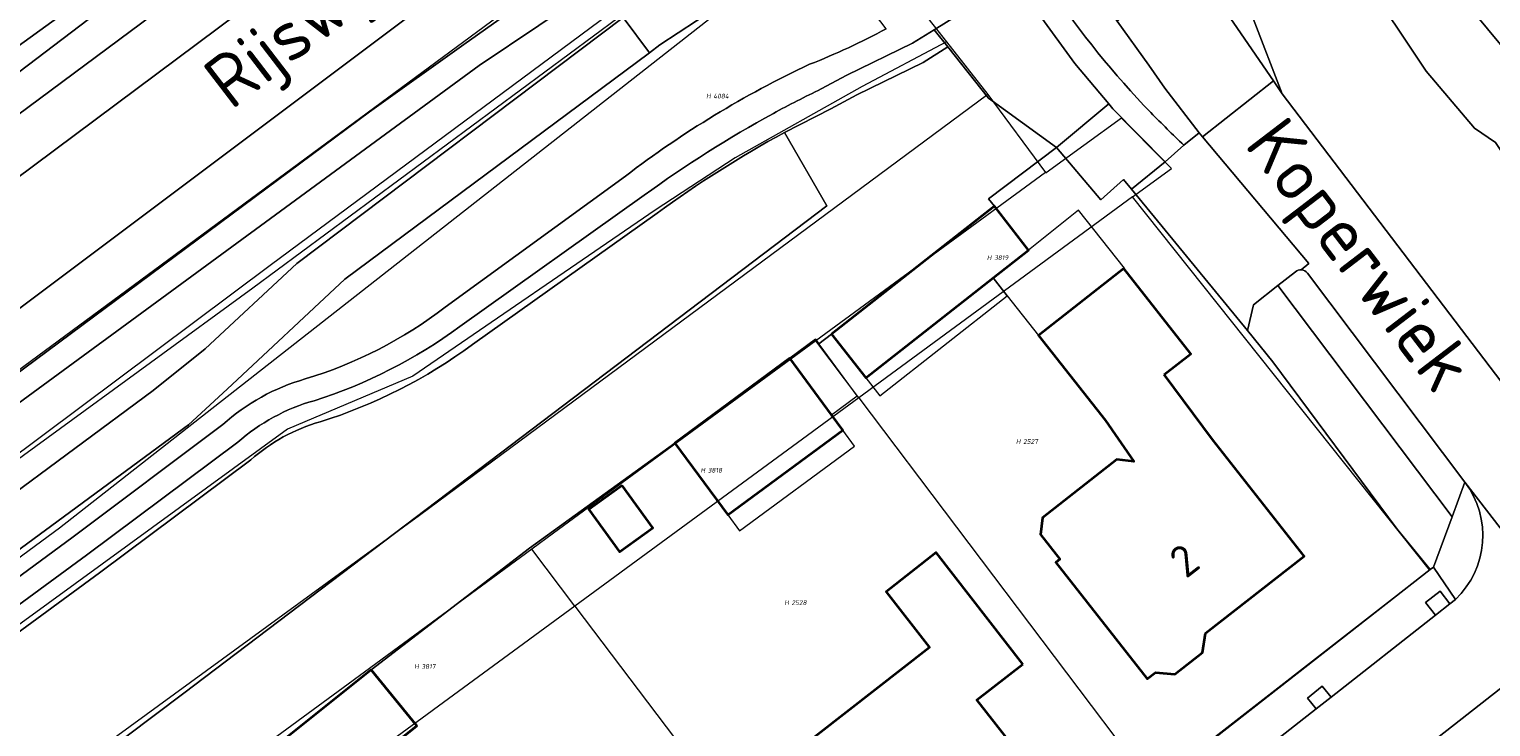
# Model space of a CAD drawing. Header units: metres. Extents: x 104777 to 177370, y 409697 to 438337.
# Tile 76 of 133: x 129737 to 129820, y 423206 to 423245. Entities that reach past the tile are written whole.
import ezdxf
from ezdxf.enums import TextEntityAlignment as Align
from ezdxf.lldxf.tags import DXFTag

# ---------------------------------------------------------------- set-up
doc = ezdxf.new("R2010")
doc.units = ezdxf.units.M
for name, color, linetype, lineweight in [('B-WE-GR-BEPLANTING_CULTUUR_BOSPLANTSOEN-GV', 90, 'Continuous', 18), ('B-WE-GR-GRAS-GV', 60, 'Continuous', 13), ('B-WE-GR-GROENVOORZIENING-GV', 80, 'Continuous', 18), ('B-WE-KG-GRENS_PERCEEL-G', 150, 'KG-PERCEEL-SO', 18), ('B-WE-KG-GRENS_PERCEEL-S', 150, 'Continuous', 25), ('B-WE-OG-BEBOUWING-G', 7, 'Continuous', 35), ('B-WE-OG-BEBOUWING-GV', 7, 'Continuous', 35), ('B-WE-OG-BEBOUWING_HUISNUMMER-T18', 10, 'Continuous', 18), ('B-WE-OG-BEBOUWING_LUIFEL-GV', 7, 'Continuous', 18), ('B-WE-OG-BEBOUWING_STRAATNAAM-T18', 10, 'Continuous', 18), ('B-WE-OG-TERREIN_BEGROEID-GV', 7, 'Continuous', 18), ('B-WE-OG-TERREIN_ERF-GV', 7, 'Continuous', 18), ('B-WE-OG-TERREIN_OEVER-GV', 7, 'Continuous', 18), ('B-WE-OG-WATER_SLOOT-GV', 120, 'Continuous', 18), ('B-WE-OG-WEG-GV', 7, 'Continuous', 18), ('B-WE-VH-GESLOTENVERHARDING_ASFALT-GV', 10, 'Continuous', 18), ('B-WE-VH-HALFVERHARDING_GRAVEL-GV', 130, 'Continuous', 18), ('B-WE-VH-HALFVERHARDING_GRIND-GV', 252, 'Continuous', 18), ('B-WE-VH-OPENVERHARDING_BETONSTRAATSTEEN-GV', 90, 'Continuous', 18), ('B-WE-VH-OPENVERHARDING_SIERBESTRATING-GV', 90, 'Continuous', 18), ('B-WE-VH-OPENVERHARDING_STRAATBAKSTEEN-GV', 90, 'Continuous', 18), ('B-WE-VH-OPENVERHARDING_TEGEL-GV', 90, 'Continuous', 18)]:
    doc.layers.add(name, color=color, linetype=linetype, lineweight=lineweight)
doc.styles.add('NLCS-ISO', font='NLCS-ISO.ttf')
doc.styles.add('NLCS-ISO-M20-T18', font='NLCS-ISO.ttf', dxfattribs={"height": 0.036})
doc.styles.get("Standard").update_dxf_attribs({"font": 'Romans.shx'})
tags = doc.linetypes.add('KG-PERCEEL-SO', pattern='A,5.5,-2,["P",Standard,S=1.8,R=0,X=-0.5,Y=-0.9],-2,5.5,-2,[5,NLCS.SHX,S=0.75,R=0,X=0,Y=0],-2', length=19).pattern_tags.tags
tags[6] = DXFTag(74, 10)

# ---------------------------------------------------------------- blocks, each defined once
blk = doc.blocks.new('SKG-PERCEELNUMMER-SO')
at = {"style": 'NLCS-ISO', "oblique": 10, "flags": 1}
for tag, p in [('GEMEENTECODE', (0, 2.55)), ('PERCEELGROOTTE', (0, -2.45))]:
    blk.add_attdef(tag, text='', height=1.8, dxfattribs=at).set_placement(p, align=Align.MIDDLE_CENTER)
at = {"style": 'NLCS-ISO', "oblique": 10}
blk.add_attdef('SECTIE', text='', height=1.8, dxfattribs=at).set_placement((-0.5, 0), align=Align.MIDDLE_RIGHT)
blk.add_attdef('PERCEELNUMMER', text='', height=1.8, dxfattribs=at).set_placement((0.5, 0), align=Align.MIDDLE_LEFT)

msp = doc.modelspace()

# ---------------------------------------------------------------- linework, layer by layer
at = {"layer": 'B-WE-GR-BEPLANTING_CULTUUR_BOSPLANTSOEN-GV', "ltscale": 20, "flags": 128}
msp.add_lwpolyline([(129833.646, 423228.286), (129831.129, 423231.331), (129812.915, 423253.319), (129810.887, 423256.017), (129809.189, 423257.462), (129805.981, 423255.393), (129811.303, 423248.202), (129812.496, 423248.288), (129816.148, 423242.792), (129818.895, 423239.56), (129820.078, 423238.759), (129822.597, 423234.957), (129826.587, 423230.462), (129829.34, 423224.779)], close=True, dxfattribs=at)
for points in [[(129795.183, 423238.472), (129791.322, 423241.267), (129789.015, 423244.173), (129787.62, 423243.299), (129783.857, 423241.457), (129782.373, 423240.668), (129779.747, 423239.32), (129782.16, 423235.165), (129745.678, 423207.488), (129719.196, 423187.556), (129702.438, 423174.465), (129684.118, 423161.177), (129675.446, 423155.095), (129663.797, 423146.558), (129660.967, 423144.483), (129643.04, 423131.953)], [(129643.04, 423131.953), (129660.967, 423144.483), (129663.797, 423146.558), (129675.446, 423155.095), (129684.118, 423161.177), (129702.438, 423174.465), (129719.196, 423187.556), (129745.678, 423207.488), (129782.16, 423235.165), (129779.747, 423239.32)], [(129726.699, 423186.953), (129741.22, 423197.907), (129749.17, 423203.823), (129750.148, 423203.884), (129756.314, 423208.82), (129765.279, 423215.725), (129773.528, 423221.69), (129780.043, 423226.501), (129781.503, 423227.579), (129781.688, 423227.328), (129782.416, 423227.866), (129787.811, 423232.109), (129791.652, 423235.13), (129791.326, 423235.556), (129795.183, 423238.472)], [(129772.519, 423234.735), (129762.055, 423227.288)], [(129749.482, 423220.737), (129740.898, 423214.319), (129702.711, 423186.291), (129673.379, 423164.603), (129632.994, 423135.51)]]:
    msp.add_lwpolyline(points, dxfattribs=at)
at = {"layer": 'B-WE-GR-BEPLANTING_CULTUUR_BOSPLANTSOEN-GV', "ltscale": 20}
for points in [[(129779.747, 423239.32, 0.033735), (129772.519, 423234.735)], [(129762.055, 423227.288, -0.082741), (129753.406, 423222.892)], [(129753.406, 423222.892, 0.113363), (129749.482, 423220.737)]]:
    msp.add_lwpolyline(points, format="xyb", dxfattribs=at)
at = {"layer": 'B-WE-GR-GRAS-GV', "ltscale": 20, "flags": 128}
for points in [[(129785.52, 423245.211), (129783.65, 423247.688), (129782.377, 423249.223), (129781.548, 423249.42), (129780.411, 423249.357), (129779.059, 423249.107), (129775.801, 423246.34), (129772.686, 423244.295), (129772.085, 423243.848), (129754.805, 423231.001), (129748.146, 423224.754), (129745.953, 423222.727), (129650.022, 423152.035), (129626.387, 423135.699), (129622.419, 423132.118), (129619.99, 423129.977), (129617.091, 423127.901), (129609.84, 423123.38), (129605.938, 423120.947)], [(129760.506, 423229.403), (129770.73, 423236.845)], [(129597.734, 423123.093), (129596.847, 423122.63), (129597.945, 423120.649), (129599.515, 423118.565), (129600.925, 423118.355), (129603.862, 423117.918), (129620.463, 423129.231), (129623.727, 423132.248), (129631.374, 423138.04), (129672.217, 423166.811), (129701.196, 423188.224), (129739.331, 423216.319), (129747.886, 423222.736)]]:
    msp.add_lwpolyline(points, dxfattribs=at)
at = {"layer": 'B-WE-GR-GRAS-GV', "ltscale": 20}
for points in [[(129781.168, 423243.19, 0.031918), (129785.52, 423245.211)], [(129770.73, 423236.845, -0.053563), (129781.168, 423243.19)], [(129752.568, 423225.328, 0.089319), (129760.506, 423229.403)], [(129747.886, 423222.736, -0.114088), (129752.568, 423225.328)]]:
    msp.add_lwpolyline(points, format="xyb", dxfattribs=at)
at = {"layer": 'B-WE-GR-GROENVOORZIENING-GV', "ltscale": 20, "flags": 128}
for points in [[(129816.677, 423211.926), (129817.495, 423212.568), (129816.932, 423213.287), (129816.113, 423212.645)], [(129810.75, 423207.272), (129810.25, 423207.889), (129809.417, 423207.214), (129809.906, 423206.609)]]:
    msp.add_lwpolyline(points, close=True, dxfattribs=at)
at = {"layer": 'B-WE-KG-GRENS_PERCEEL-G', "ltscale": 20, "flags": 128}
for points in [[(129783.032, 423255.867), (129750.57, 423231.772), (129703.17, 423196.316), (129698.254, 423192.693)], [(129775.55, 423254.816), (129717.899, 423212.242), (129659.594, 423169.42), (129622.769, 423143.511), (129601.086, 423129.783)], [(129775.989, 423249.771), (129774.431, 423248.9), (129749.601, 423230.488), (129732.169, 423217.769), (129721.363, 423209.574), (129701.05, 423194.717), (129698.258, 423192.649)], [(129605.837, 423121.305), (129624.555, 423134.323), (129654.913, 423155.429), (129696.969, 423186.197), (129738.634, 423216.885), (129779.106, 423248.634)], [(129783.001, 423248.692), (129784.676, 423246.577), (129786.413, 423247.706), (129788.946, 423244.462)], [(129788.946, 423244.462), (129784.151, 423241.933), (129776.944, 423237.875), (129772.411, 423234.915), (129758.675, 423225.491), (129751.561, 423222.473), (129719.791, 423199.345), (129694.717, 423180.656), (129666.455, 423159.689), (129642.982, 423143.158), (129626.266, 423130.837), (129621.725, 423126.891), (129604.03, 423114.764)], [(129788.946, 423244.462), (129791.28, 423241.474)], [(129791.28, 423241.474), (129759.044, 423217.571), (129741.721, 423204.933), (129730.925, 423196.745), (129710.527, 423181.826), (129699.958, 423173.315)], [(129791.28, 423241.474), (129794.551, 423237.051)], [(129801.692, 423237.277), (129801.261, 423237.712), (129798.86, 423240.132), (129794.588, 423237.022)], [(129794.551, 423237.051), (129781.534, 423227.492)], [(129794.551, 423237.051), (129794.588, 423237.022)], [(129799.488, 423235.659), (129801.692, 423237.277)], [(129799.488, 423235.659), (129783.968, 423224.264)], [(129816.331, 423214.503), (129799.488, 423235.659)], [(129781.534, 423227.492), (129766.655, 423216.569), (129765.42, 423215.661)], [(129783.968, 423224.264), (129781.534, 423227.492)], [(129783.968, 423224.264), (129767.856, 423212.438)], [(129783.968, 423224.264), (129800.584, 423202.23)], [(129765.42, 423215.661), (129754.996, 423208.011)], [(129767.856, 423212.438), (129765.42, 423215.661)], [(129800.584, 423202.23), (129816.331, 423214.503)], [(129767.856, 423212.438), (129751.746, 423200.613)], [(129767.856, 423212.438), (129784.871, 423189.931)], [(129754.996, 423208.011), (129749.252, 423203.79)]]:
    msp.add_lwpolyline(points, dxfattribs=at)
at = {"layer": 'B-WE-OG-BEBOUWING-G', "ltscale": 20, "flags": 128}
for points in [[(129801.283, 423225.587), (129802.788, 423226.756), (129799, 423231.591), (129794.165, 423227.803), (129797.953, 423222.968), (129799.558, 423220.638), (129798.603, 423220.753), (129794.392, 423217.454), (129794.276, 423216.499), (129795.368, 423215.106), (129795.132, 423214.921), (129800.319, 423208.301), (129800.792, 423208.67), (129801.888, 423208.575), (129803.463, 423209.807), (129803.635, 423210.893), (129809.226, 423215.263), (129804.033, 423221.893)], [(129780.043, 423226.501), (129773.528, 423221.69), (129776.543, 423217.608), (129783.055, 423222.416), (129782.41, 423223.291)], [(129793.259, 423209.146), (129788.36, 423215.473), (129785.507, 423213.246), (129787.965, 423210.089), (129780.182, 423204.016), (129782.418, 423201.144), (129782.34, 423200.269), (129784.066, 423198.035), (129784.928, 423197.934), (129785.362, 423197.387), (129790.242, 423201.207), (129790.618, 423200.728), (129793.743, 423203.175), (129790.661, 423207.112)], [(129756.314, 423208.82), (129750.148, 423203.884), (129755.221, 423197.547), (129757.782, 423199.598), (129755.282, 423202.766), (129757.836, 423204.782), (129758.904, 423205.637)]]:
    msp.add_lwpolyline(points, close=True, dxfattribs=at)
at = {"layer": 'B-WE-OG-BEBOUWING-GV', "ltscale": 20, "flags": 128}
for points in [[(129782.416, 423227.866), (129784.366, 423225.387), (129791.585, 423231.064), (129793.595, 423232.645), (129791.652, 423235.13), (129787.811, 423232.109)], [(129801.283, 423225.587), (129802.788, 423226.756), (129799, 423231.591), (129794.165, 423227.803), (129797.953, 423222.968), (129799.558, 423220.638), (129798.603, 423220.753), (129794.392, 423217.454), (129794.276, 423216.499), (129795.368, 423215.106), (129795.132, 423214.921), (129800.319, 423208.301), (129800.792, 423208.67), (129801.888, 423208.575), (129803.463, 423209.807), (129803.635, 423210.893), (129809.226, 423215.263), (129804.033, 423221.893)], [(129780.043, 423226.501), (129773.528, 423221.69), (129776.543, 423217.608), (129783.055, 423222.416), (129782.41, 423223.291)], [(129770.533, 423219.286), (129768.649, 423217.919), (129770.396, 423215.511), (129772.28, 423216.879)], [(129793.259, 423209.146), (129788.36, 423215.473), (129785.507, 423213.246), (129787.965, 423210.089), (129780.182, 423204.016), (129782.418, 423201.144), (129782.34, 423200.269), (129784.066, 423198.035), (129784.928, 423197.934), (129785.362, 423197.387), (129790.242, 423201.207), (129790.618, 423200.728), (129793.743, 423203.175), (129790.661, 423207.112)], [(129756.314, 423208.82), (129750.148, 423203.884), (129755.221, 423197.547), (129757.782, 423199.598), (129755.282, 423202.766), (129757.836, 423204.782), (129758.904, 423205.637)]]:
    msp.add_lwpolyline(points, close=True, dxfattribs=at)
at = {"layer": 'B-WE-OG-BEBOUWING_LUIFEL-GV', "ltscale": 20, "flags": 128}
for points in [[(129792.381, 423230.052), (129794.156, 423227.796), (129794.165, 423227.803), (129799, 423231.591), (129799.044, 423231.626), (129796.432, 423234.905), (129793.595, 423232.645), (129791.585, 423231.064)], [(129784.366, 423225.387), (129785.163, 423224.374), (129792.381, 423230.052), (129791.585, 423231.064)], [(129782.41, 423223.291), (129783.873, 423224.371), (129781.503, 423227.579), (129780.043, 423226.501)], [(129783.055, 423222.416), (129776.543, 423217.608), (129777.202, 423216.715), (129783.714, 423221.523)]]:
    msp.add_lwpolyline(points, close=True, dxfattribs=at)
at = {"layer": 'B-WE-OG-TERREIN_BEGROEID-GV', "ltscale": 20, "flags": 128}
for points in [[(129803.717, 423261.339), (129803.607, 423255.378), (129803.639, 423254.426), (129803.729, 423253.477), (129803.875, 423252.535), (129804.11, 423251.473), (129804.417, 423250.431), (129804.795, 423249.411), (129806.336, 423245.797), (129807.982, 423241.522), (129826.642, 423216.982), (129837.663, 423226.249), (129838.488, 423226.988), (129837.571, 423228.021), (129838.923, 423229.222), (129839.586, 423229.825), (129841.557, 423227.499), (129842.233, 423226.701), (129828.26, 423214.907), (129835.83, 423205.2), (129838.235, 423202.116), (129853.707, 423182.275), (129876.35, 423152.316), (129890.609, 423132.374)], [(129779.747, 423239.32), (129782.373, 423240.668), (129783.857, 423241.457), (129787.62, 423243.299), (129789.015, 423244.173), (129788.237, 423245.152)], [(129788.237, 423245.152), (129787.014, 423244.394), (129783.288, 423242.57), (129781.828, 423241.793)], [(129771.794, 423235.753), (129761.33, 423228.306)], [(129762.055, 423227.288), (129772.519, 423234.735)], [(129748.733, 423221.738), (129740.154, 423215.323), (129701.97, 423187.297), (129672.642, 423165.613), (129632.32, 423136.563)], [(129632.994, 423135.51), (129673.379, 423164.603), (129702.711, 423186.291), (129740.898, 423214.319), (129749.482, 423220.737)]]:
    msp.add_lwpolyline(points, dxfattribs=at)
for points in [[(129831.129, 423231.331), (129834.689, 423234.402), (129834.955, 423234.099), (129835.808, 423234.863), (129838.023, 423232.178), (129837.001, 423231.309), (129835.711, 423230.116), (129833.646, 423228.286), (129829.34, 423224.779), (129826.587, 423230.462), (129822.597, 423234.957), (129820.078, 423238.759), (129818.895, 423239.56), (129816.148, 423242.792), (129812.496, 423248.288), (129811.303, 423248.202), (129805.981, 423255.393), (129809.189, 423257.462), (129810.887, 423256.017), (129815.389, 423259.401), (129816.452, 423257.986), (129815.546, 423257.305), (129816.512, 423256.02), (129812.915, 423253.319)], [(129792.732, 423248.186), (129792.011, 423247.686), (129790.038, 423246.268), (129788.237, 423245.152), (129789.015, 423244.173), (129791.322, 423241.267), (129795.183, 423238.472), (129798.138, 423240.952), (129796.221, 423243.235), (129794.194, 423246.015)], [(129807.442, 423226.308), (129814.506, 423216.803), (129816.376, 423214.508), (129816.556, 423214.649), (129817.618, 423217.501), (129807.74, 423230.636), (129806.356, 423229.529), (129806.006, 423228.078)]]:
    msp.add_lwpolyline(points, close=True, dxfattribs=at)
at = {"layer": 'B-WE-OG-TERREIN_BEGROEID-GV', "ltscale": 20}
for points in [[(129781.828, 423241.793, 0.01188), (129779.119, 423240.401)], [(129779.119, 423240.401, 0.033639), (129771.794, 423235.753)], [(129772.519, 423234.735, -0.033735), (129779.747, 423239.32)], [(129761.33, 423228.306, -0.082589), (129753.065, 423224.095)], [(129753.406, 423222.892, 0.082741), (129762.055, 423227.288)], [(129753.065, 423224.095, 0.111613), (129748.733, 423221.738)], [(129749.482, 423220.737, -0.113363), (129753.406, 423222.892)]]:
    msp.add_lwpolyline(points, format="xyb", dxfattribs=at)
at = {"layer": 'B-WE-OG-TERREIN_ERF-GV', "ltscale": 20, "flags": 128}
msp.add_lwpolyline([(129776.147, 423183.028), (129816.376, 423214.508), (129814.506, 423216.803), (129807.442, 423226.308), (129806.006, 423228.078), (129801.347, 423233.774), (129799.44, 423236.105), (129798.97, 423236.65), (129797.7, 423235.506), (129795.183, 423238.472), (129791.326, 423235.556), (129791.652, 423235.13), (129793.595, 423232.645), (129791.585, 423231.064), (129784.366, 423225.387), (129782.416, 423227.866), (129781.688, 423227.328), (129781.503, 423227.579), (129780.043, 423226.501), (129782.41, 423223.291), (129783.055, 423222.416), (129776.543, 423217.608), (129773.528, 423221.69), (129765.279, 423215.725), (129756.314, 423208.82), (129758.904, 423205.637), (129757.836, 423204.782)], dxfattribs=at)
for points in [[(129794.165, 423227.803), (129799, 423231.591), (129802.788, 423226.756), (129801.283, 423225.587), (129804.033, 423221.893), (129809.226, 423215.263), (129803.635, 423210.893), (129803.463, 423209.807), (129801.888, 423208.575), (129800.792, 423208.67), (129800.319, 423208.301), (129795.132, 423214.921), (129795.368, 423215.106), (129794.276, 423216.499), (129794.392, 423217.454), (129798.603, 423220.753), (129799.558, 423220.638), (129797.953, 423222.968)], [(129770.533, 423219.286), (129772.28, 423216.879), (129770.396, 423215.511), (129768.649, 423217.919)], [(129793.259, 423209.146), (129790.661, 423207.112), (129793.743, 423203.175), (129790.618, 423200.728), (129790.242, 423201.207), (129785.362, 423197.387), (129784.928, 423197.934), (129784.066, 423198.035), (129782.34, 423200.269), (129782.418, 423201.144), (129780.182, 423204.016), (129787.965, 423210.089), (129785.507, 423213.246), (129788.36, 423215.473)]]:
    msp.add_lwpolyline(points, close=True, dxfattribs=at)
at = {"layer": 'B-WE-OG-TERREIN_OEVER-GV', "ltscale": 20, "flags": 128}
for points in [[(129729.778, 423239.522), (129744.672, 423250.314), (129759.258, 423261.075), (129759.299, 423261.104), (129758.373, 423262.301), (129754.276, 423259.33), (129744.033, 423251.719), (129736.215, 423246.484)], [(129690.61, 423206.391), (129752.257, 423252.219), (129761.077, 423258.697), (129759.996, 423260.181), (129757.905, 423258.659), (129745.684, 423249.883), (129716.173, 423227.431)], [(129603.776, 423129.283), (129606.927, 423131.238), (129613.367, 423135.233), (129624.123, 423142.476), (129645.272, 423156.718), (129659.14, 423167.016), (129679.699, 423181.727), (129702.23, 423198.83), (129703.77, 423199.971), (129719.684, 423211.768), (129762.422, 423243.13), (129769.208, 423247.689), (129768.178, 423249.084), (129766.014, 423247.498), (129761.569, 423244.322), (129756.211, 423240.493), (129716.437, 423210.934), (129702.937, 423201.113), (129638.248, 423154.051), (129623.048, 423144.122), (129603.806, 423131.232), (129601.315, 423129.563)], [(129770.597, 423245.849), (129772.085, 423243.848), (129772.686, 423244.295), (129775.801, 423246.34)], [(129605.938, 423120.947), (129609.84, 423123.38), (129617.091, 423127.901), (129619.99, 423129.977), (129622.419, 423132.118), (129626.387, 423135.699), (129650.022, 423152.035), (129745.953, 423222.727), (129748.146, 423224.754), (129754.805, 423231.001), (129772.085, 423243.848), (129770.597, 423245.849), (129752.09, 423231.88), (129746.894, 423227.041), (129743.946, 423224.671), (129699.496, 423191.752), (129649.284, 423154.534), (129624.328, 423137.286), (129620.55, 423133.704), (129617.671, 423131.423), (129610.609, 423126.871), (129605.377, 423123.499)]]:
    msp.add_lwpolyline(points, dxfattribs=at)
at = {"layer": 'B-WE-OG-WATER_SLOOT-GV', "ltscale": 20, "flags": 128}
for points in [[(129716.173, 423227.431), (129745.684, 423249.883), (129757.905, 423258.659), (129759.996, 423260.181), (129759.299, 423261.104), (129759.258, 423261.075), (129744.672, 423250.314), (129729.778, 423239.522)], [(129605.377, 423123.499), (129610.609, 423126.871), (129617.671, 423131.423), (129620.55, 423133.704), (129624.328, 423137.286), (129649.284, 423154.534), (129699.496, 423191.752), (129743.946, 423224.671), (129746.894, 423227.041), (129752.09, 423231.88), (129770.597, 423245.849), (129769.208, 423247.689), (129762.422, 423243.13), (129719.684, 423211.768), (129703.77, 423199.971), (129702.23, 423198.83), (129679.699, 423181.727), (129659.14, 423167.016), (129645.272, 423156.718), (129624.123, 423142.476), (129613.367, 423135.233), (129606.927, 423131.238), (129603.776, 423129.283)]]:
    msp.add_lwpolyline(points, dxfattribs=at)
at = {"layer": 'B-WE-OG-WEG-GV', "ltscale": 20, "flags": 128}
for points in [[(129612.849, 423145.799), (129628.46, 423156.87), (129655.51, 423176.68), (129690.85, 423202.88), (129754.561, 423250.447), (129762.753, 423256.428), (129761.077, 423258.697), (129752.257, 423252.219), (129690.61, 423206.391), (129651.576, 423177.373), (129612.221, 423148.666), (129609.283, 423146.844), (129569.758, 423122.329), (129551.85, 423113.22), (129520.915, 423098.103), (129484.87, 423080.49), (129478.087, 423078.516), (129476.877, 423078.665), (129480.708, 423076.248), (129510.29, 423089.81), (129548.69, 423108.19)], [(129601.315, 423129.563), (129603.806, 423131.232), (129623.048, 423144.122), (129638.248, 423154.051), (129702.937, 423201.113), (129716.437, 423210.934), (129756.211, 423240.493), (129761.569, 423244.322), (129766.014, 423247.498), (129768.178, 423249.084), (129766.244, 423251.702), (129761.264, 423248.042), (129694.54, 423197.95), (129650.65, 423165.9), (129617.73, 423143.13), (129612.63, 423140.43), (129596.785, 423130.247), (129596.066, 423129.804)]]:
    msp.add_lwpolyline(points, dxfattribs=at)
at = {"layer": 'B-WE-VH-GESLOTENVERHARDING_ASFALT-GV', "ltscale": 20, "flags": 128}
msp.add_lwpolyline([(129694.54, 423197.95), (129761.264, 423248.042), (129766.244, 423251.702), (129762.753, 423256.428), (129754.561, 423250.447), (129690.85, 423202.88)], dxfattribs=at)
at = {"layer": 'B-WE-VH-HALFVERHARDING_GRAVEL-GV', "ltscale": 20, "flags": 128}
for points in [[(129781.828, 423241.793), (129783.288, 423242.57), (129787.014, 423244.394), (129788.237, 423245.152), (129790.038, 423246.268), (129792.011, 423247.686), (129792.732, 423248.186), (129792.499, 423248.532), (129793.687, 423249.29), (129793.09, 423250.319), (129791.841, 423249.545)], [(129770.73, 423236.845), (129760.506, 423229.403)], [(129761.33, 423228.306), (129771.794, 423235.753)], [(129747.886, 423222.736), (129739.331, 423216.319), (129701.196, 423188.224)], [(129632.32, 423136.563), (129672.642, 423165.613), (129701.97, 423187.297), (129740.154, 423215.323), (129748.733, 423221.738)]]:
    msp.add_lwpolyline(points, dxfattribs=at)
at = {"layer": 'B-WE-VH-HALFVERHARDING_GRAVEL-GV', "ltscale": 20}
for points in [[(129785.52, 423245.211, -0.031918), (129781.168, 423243.19)], [(129781.168, 423243.19, 0.053563), (129770.73, 423236.845)], [(129779.119, 423240.401, -0.01188), (129781.828, 423241.793)], [(129771.794, 423235.753, -0.033639), (129779.119, 423240.401)], [(129760.506, 423229.403, -0.089319), (129752.568, 423225.328)], [(129753.065, 423224.095, 0.082589), (129761.33, 423228.306)], [(129752.568, 423225.328, 0.114088), (129747.886, 423222.736)], [(129748.733, 423221.738, -0.111613), (129753.065, 423224.095)]]:
    msp.add_lwpolyline(points, format="xyb", dxfattribs=at)
at = {"layer": 'B-WE-VH-HALFVERHARDING_GRIND-GV', "ltscale": 20, "flags": 128}
msp.add_lwpolyline([(129798.97, 423236.65), (129799.44, 423236.105), (129801.344, 423237.648), (129798.381, 423240.662), (129798.138, 423240.952), (129795.183, 423238.472), (129797.7, 423235.506)], close=True, dxfattribs=at)
at = {"layer": 'B-WE-VH-OPENVERHARDING_BETONSTRAATSTEEN-GV', "ltscale": 20, "flags": 128}
msp.add_lwpolyline([(129803.267, 423239.293), (129803.456, 423239.068), (129807.483, 423242.249), (129802.982, 423248.812), (129802.724, 423248.691), (129798.613, 423245.646), (129800.41, 423243.133), (129801.329, 423241.829)], close=True, dxfattribs=at)
for points in [[(129818.347, 423219.47), (129822.802, 423213.696), (129826.642, 423216.982), (129807.982, 423241.522), (129807.483, 423242.249), (129803.456, 423239.068), (129809.487, 423231.886), (129809.064, 423231.526)], [(129803.267, 423239.293), (129802.401, 423238.608), (129801.344, 423237.648), (129799.44, 423236.105), (129801.347, 423233.774), (129806.006, 423228.078), (129806.356, 423229.529), (129807.74, 423230.636), (129808.732, 423231.418)], [(129809.064, 423231.526), (129809.487, 423231.886), (129803.456, 423239.068), (129803.267, 423239.293)], [(129809.412, 423231.342), (129818.347, 423219.47)], [(129818.347, 423219.47), (129817.618, 423217.501), (129816.556, 423214.649)], [(129822.802, 423213.696), (129818.347, 423219.47)], [(129816.556, 423214.649), (129817.809, 423212.815)], [(129817.809, 423212.815), (129817.495, 423212.568), (129816.677, 423211.926), (129810.75, 423207.272), (129809.906, 423206.609), (129802.804, 423201.032), (129801.892, 423200.316), (129795.101, 423194.983), (129794.453, 423194.474), (129787.07, 423188.677), (129786.317, 423188.086), (129779.35, 423182.615), (129778.45, 423181.908), (129777.566, 423181.214), (129780.961, 423176.874), (129822.732, 423209.616), (129823.663, 423209.654), (129826.488, 423208.919), (129822.802, 423213.696)]]:
    msp.add_lwpolyline(points, dxfattribs=at)
at = {"layer": 'B-WE-VH-OPENVERHARDING_BETONSTRAATSTEEN-GV', "ltscale": 20}
for points in [[(129808.732, 423231.418, -0.190162), (129809.064, 423231.526)], [(129809.064, 423231.526, -0.216064), (129809.412, 423231.342)], [(129817.809, 423212.815, 0.379574), (129818.347, 423219.47)], [(129818.347, 423219.47, -0.379574), (129817.809, 423212.815)]]:
    msp.add_lwpolyline(points, format="xyb", dxfattribs=at)
at = {"layer": 'B-WE-VH-OPENVERHARDING_SIERBESTRATING-GV', "ltscale": 20, "flags": 128}
msp.add_lwpolyline([(129823.663, 423209.654), (129822.732, 423209.616), (129780.961, 423176.874), (129784.744, 423172.082), (129794.442, 423179.693), (129794.464, 423179.665), (129797.096, 423181.721), (129804.871, 423187.822), (129806.378, 423189.005), (129815.547, 423196.2), (129815.52, 423196.234), (129825.444, 423204.022), (129827.165, 423205.425)], close=True, dxfattribs=at)
at = {"layer": 'B-WE-VH-OPENVERHARDING_STRAATBAKSTEEN-GV', "ltscale": 20, "flags": 128}
msp.add_lwpolyline([(129802.804, 423201.032), (129809.906, 423206.609), (129809.417, 423207.214), (129810.25, 423207.889), (129810.75, 423207.272), (129816.677, 423211.926), (129816.113, 423212.645), (129816.932, 423213.287), (129817.495, 423212.568), (129817.809, 423212.815), (129816.556, 423214.649), (129816.376, 423214.508), (129776.147, 423183.028)], dxfattribs=at)
at = {"layer": 'B-WE-VH-OPENVERHARDING_TEGEL-GV', "ltscale": 20, "flags": 128}
for points in [[(129802.401, 423238.608), (129803.267, 423239.293), (129801.329, 423241.829), (129800.41, 423243.133), (129798.613, 423245.646), (129796.659, 423248.377), (129794.933, 423251.682), (129793.845, 423253.758), (129792.943, 423256.057), (129792.017, 423258.429), (129791.557, 423261.055)], [(129793.687, 423249.29), (129792.499, 423248.532), (129792.732, 423248.186), (129794.194, 423246.015), (129796.221, 423243.235), (129798.138, 423240.952), (129798.381, 423240.662), (129801.344, 423237.648), (129802.401, 423238.608)], [(129802.982, 423248.812), (129807.483, 423242.249), (129807.982, 423241.522), (129806.336, 423245.797)], [(129808.732, 423231.418), (129807.74, 423230.636)], [(129807.74, 423230.636), (129817.618, 423217.501), (129818.347, 423219.47), (129809.412, 423231.342)]]:
    msp.add_lwpolyline(points, dxfattribs=at)
at = {"layer": 'B-WE-VH-OPENVERHARDING_TEGEL-GV', "ltscale": 20}
for points in [[(129800.532, 423240.448, -0.044065), (129794.834, 423247.5)], [(129794.834, 423247.5, 0.044065), (129800.532, 423240.448)], [(129802.401, 423238.608, -0.012682), (129800.532, 423240.448)], [(129800.532, 423240.448, 0.012682), (129802.401, 423238.608)], [(129809.064, 423231.526, 0.190162), (129808.732, 423231.418)], [(129809.412, 423231.342, 0.216064), (129809.064, 423231.526)]]:
    msp.add_lwpolyline(points, format="xyb", dxfattribs=at)

# ---------------------------------------------------------------- block references
at = {"layer": 'B-WE-KG-GRENS_PERCEEL-S', "ltscale": 20, "xscale": 0.15, "yscale": 0.15, "zscale": 0.15}
for p, values in [((129775.638, 423241.385), {'PERCEELNUMMER': '4084', 'SECTIE': 'H'}), ((129791.564, 423232.213), {'PERCEELNUMMER': '3819', 'SECTIE': 'H'}), ((129793.213, 423221.78), {'PERCEELNUMMER': '2527', 'SECTIE': 'H'}), ((129775.323, 423220.148), {'PERCEELNUMMER': '3818', 'SECTIE': 'H'}), ((129780.074, 423212.633), {'PERCEELNUMMER': '2528', 'SECTIE': 'H'}), ((129759.081, 423209.011), {'PERCEELNUMMER': '3817', 'SECTIE': 'H'})]:
    msp.add_blockref('SKG-PERCEELNUMMER-SO', p, dxfattribs=at).add_auto_attribs(values)

# ---------------------------------------------------------------- texts
at = {"layer": 'B-WE-OG-BEBOUWING_HUISNUMMER-T18', "ltscale": 20, "style": 'NLCS-ISO-M20-T18'}
msp.add_text('2', height=1.8, rotation=38, dxfattribs=at).set_placement((129802.428, 423215.026), align=Align.MIDDLE)
at = {"layer": 'B-WE-OG-BEBOUWING_STRAATNAAM-T18', "ltscale": 20, "style": 'NLCS-ISO-M20-T18'}
for s, rotation, p in [('Rijswijksesteeg', 37.4713, (129758.157, 423249.374)), ('Koperwiek', 307.4, (129812.056, 423232.128))]:
    msp.add_text(s, height=3, rotation=rotation, dxfattribs=at).set_placement(p, align=Align.MIDDLE)

doc.saveas('drawing.dxf')
